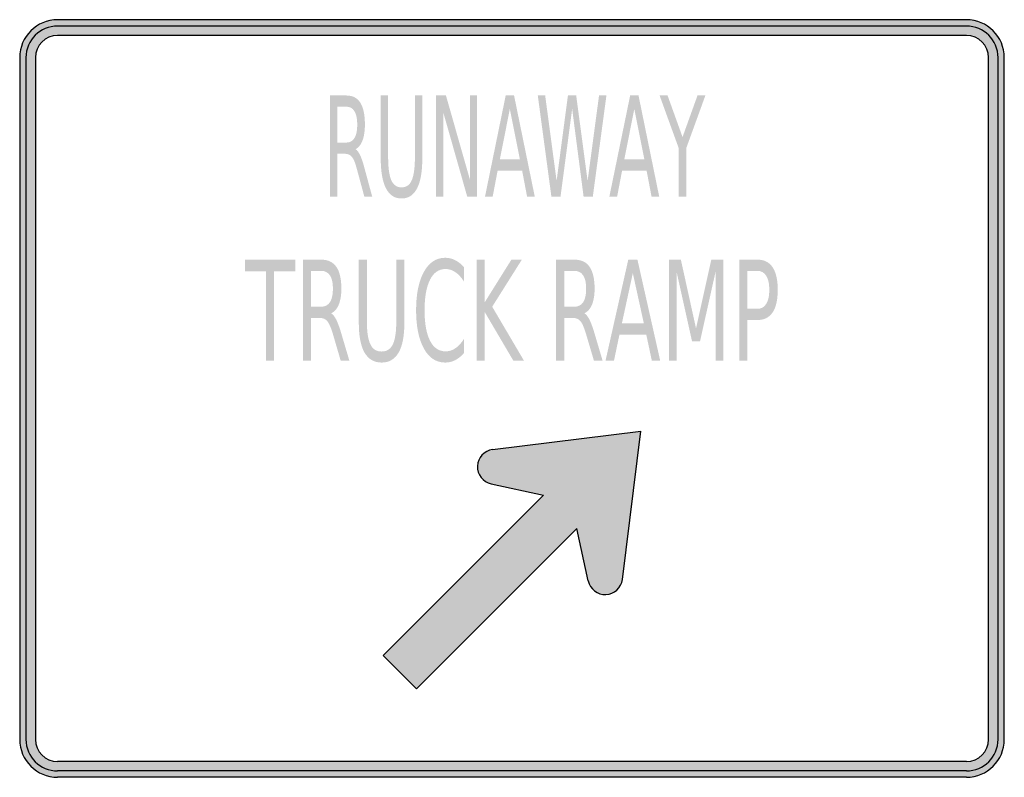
# Model space of a CAD drawing. Header units: inches. Extents: x -0.5 to 0.5, y -0.38 to 0.38.
import ezdxf

# ---------------------------------------------------------------- set-up
doc = ezdxf.new("R2010")
doc.units = ezdxf.units.IN
doc.header["$MEASUREMENT"] = 0

msp = doc.modelspace()

# ---------------------------------------------------------------- hatches: boundary and pattern name
h = msp.add_hatch(color=7)
h.paths.add_polyline_path([(0.4615, -0.3847), (-0.4615, -0.3847), (-0.4668, -0.3843), (-0.4718, -0.3832), (-0.4765, -0.3817), (-0.481, -0.3793), (-0.485, -0.3767), (-0.4887, -0.3733), (-0.492, -0.3697), (-0.4947, -0.3655), (-0.497, -0.3612), (-0.4987, -0.3563), (-0.4997, -0.3513), (-0.5, -0.3462), (-0.5, 0.3462), (-0.4997, 0.3513), (-0.4987, 0.3563), (-0.497, 0.3612), (-0.4947, 0.3655), (-0.492, 0.3697), (-0.4887, 0.3733), (-0.485, 0.3767), (-0.481, 0.3793), (-0.4765, 0.3817), (-0.4718, 0.3832), (-0.4668, 0.3843), (-0.4615, 0.3847), (0.4615, 0.3847), (0.4668, 0.3843), (0.4718, 0.3832), (0.4765, 0.3817), (0.481, 0.3793), (0.485, 0.3767), (0.4887, 0.3733), (0.492, 0.3697), (0.4947, 0.3655), (0.497, 0.3612), (0.4987, 0.3563), (0.4997, 0.3513), (0.5, 0.3462), (0.5, -0.3462), (0.4997, -0.3513), (0.4987, -0.3563), (0.497, -0.3612), (0.4947, -0.3655), (0.492, -0.3697), (0.4887, -0.3733), (0.485, -0.3767), (0.481, -0.3793), (0.4765, -0.3817), (0.4718, -0.3832), (0.4668, -0.3843), (0.4615, -0.3847)])
h.paths.add_polyline_path([(-0.484, -0.3462), (-0.484, 0.3462), (-0.4837, 0.3492), (-0.4832, 0.3522), (-0.4822, 0.3548), (-0.4808, 0.3575), (-0.4793, 0.3598), (-0.4773, 0.362), (-0.4752, 0.3638), (-0.4728, 0.3655), (-0.4703, 0.3668), (-0.4675, 0.3678), (-0.4645, 0.3683), (-0.4615, 0.3685), (0.4615, 0.3685), (0.4645, 0.3683), (0.4675, 0.3678), (0.4703, 0.3668), (0.4728, 0.3655), (0.4752, 0.3638), (0.4773, 0.362), (0.4793, 0.3598), (0.4808, 0.3575), (0.4822, 0.3548), (0.4832, 0.3522), (0.4837, 0.3492), (0.484, 0.3462), (0.484, -0.3462), (0.4837, -0.3492), (0.4832, -0.3522), (0.4822, -0.3548), (0.4808, -0.3575), (0.4793, -0.3598), (0.4773, -0.362), (0.4752, -0.3638), (0.4728, -0.3655), (0.4703, -0.3668), (0.4675, -0.3678), (0.4645, -0.3683), (0.4615, -0.3685), (-0.4615, -0.3685), (-0.4645, -0.3683), (-0.4675, -0.3678), (-0.4703, -0.3668), (-0.4728, -0.3655), (-0.4752, -0.3638), (-0.4773, -0.362), (-0.4793, -0.3598), (-0.4808, -0.3575), (-0.4822, -0.3548), (-0.4832, -0.3522), (-0.4837, -0.3492), (-0.484, -0.3462)], flags=0)
h = msp.add_hatch(color=7)
edge = h.paths.add_edge_path()
edge.add_spline(control_points=[(-0.1588, 0.2532), (-0.1572, 0.2522), (-0.1556, 0.25), (-0.1541, 0.2467), (-0.1526, 0.2435), (-0.1511, 0.2389), (-0.1496, 0.2331)], knot_values=[0, 0, 0, 0, 1, 1, 1, 2, 2, 2, 2], degree=3, periodic=0)
edge.add_line((-0.1496, 0.2331), (-0.142, 0.2051))
edge.add_line((-0.142, 0.2051), (-0.15, 0.2051))
edge.add_line((-0.15, 0.2051), (-0.1571, 0.2314))
edge.add_spline(control_points=[(-0.1571, 0.2314), (-0.1589, 0.2383), (-0.1606, 0.2429), (-0.1624, 0.2451), (-0.1641, 0.2473), (-0.1664, 0.2485), (-0.1693, 0.2485)], knot_values=[0, 0, 0, 0, 1, 1, 1, 2, 2, 2, 2], degree=3, periodic=0)
edge.add_line((-0.1693, 0.2485), (-0.1775, 0.2485))
edge.add_line((-0.1775, 0.2485), (-0.1775, 0.2051))
edge.add_line((-0.1775, 0.2051), (-0.1849, 0.2051))
edge.add_line((-0.1849, 0.2051), (-0.1849, 0.3077))
edge.add_line((-0.1849, 0.3077), (-0.1681, 0.3077))
edge.add_spline(control_points=[(-0.1681, 0.3077), (-0.1618, 0.3077), (-0.1571, 0.3052), (-0.154, 0.3003), (-0.1509, 0.2954), (-0.1494, 0.288), (-0.1494, 0.2781), (-0.1494, 0.2717), (-0.1502, 0.2663), (-0.1518, 0.2621), (-0.1534, 0.2578), (-0.1557, 0.2549), (-0.1588, 0.2532)], knot_values=[0, 0, 0, 0, 1, 1, 1, 2, 2, 2, 3, 3, 3, 4, 4, 4, 4], degree=3, periodic=0)
edge = h.paths.add_edge_path(flags=0)
edge.add_line((-0.1775, 0.2963), (-0.1775, 0.2599))
edge.add_line((-0.1775, 0.2599), (-0.1681, 0.2599))
edge.add_spline(control_points=[(-0.1681, 0.2599), (-0.1645, 0.2599), (-0.1618, 0.2614), (-0.16, 0.2645), (-0.1581, 0.2676), (-0.1572, 0.2721), (-0.1572, 0.2781), (-0.1572, 0.2841), (-0.1581, 0.2887), (-0.16, 0.2917), (-0.1618, 0.2948), (-0.1645, 0.2963), (-0.1681, 0.2963)], knot_values=[0, 0, 0, 0, 1, 1, 1, 2, 2, 2, 3, 3, 3, 4, 4, 4, 4], degree=3, periodic=0)
edge.add_line((-0.1681, 0.2963), (-0.1775, 0.2963))
h = msp.add_hatch(color=7)
edge = h.paths.add_edge_path()
edge.add_line((-0.1333, 0.3077), (-0.1258, 0.3077))
edge.add_line((-0.1258, 0.3077), (-0.1258, 0.2454))
edge.add_spline(control_points=[(-0.1258, 0.2454), (-0.1258, 0.2344), (-0.1247, 0.2265), (-0.1226, 0.2216), (-0.1204, 0.2168), (-0.117, 0.2144), (-0.1122, 0.2144), (-0.1074, 0.2144), (-0.1039, 0.2168), (-0.1018, 0.2216), (-0.0997, 0.2265), (-0.0986, 0.2344), (-0.0986, 0.2454)], knot_values=[0, 0, 0, 0, 1, 1, 1, 2, 2, 2, 3, 3, 3, 4, 4, 4, 4], degree=3, periodic=0)
edge.add_line((-0.0986, 0.2454), (-0.0986, 0.3077))
edge.add_line((-0.0986, 0.3077), (-0.0911, 0.3077))
edge.add_line((-0.0911, 0.3077), (-0.0911, 0.2437))
edge.add_spline(control_points=[(-0.0911, 0.2437), (-0.0911, 0.2303), (-0.0929, 0.2202), (-0.0964, 0.2134), (-0.1, 0.2065), (-0.1052, 0.2031), (-0.1122, 0.2031), (-0.1192, 0.2031), (-0.1244, 0.2065), (-0.128, 0.2134), (-0.1315, 0.2202), (-0.1333, 0.2303), (-0.1333, 0.2437)], knot_values=[0, 0, 0, 0, 1, 1, 1, 2, 2, 2, 3, 3, 3, 4, 4, 4, 4], degree=3, periodic=0)
edge.add_line((-0.1333, 0.2437), (-0.1333, 0.3077))
for points in [[(-0.0771, 0.3077), (-0.0671, 0.3077), (-0.0426, 0.2219), (-0.0426, 0.3077), (-0.0354, 0.3077), (-0.0354, 0.2051), (-0.0455, 0.2051), (-0.0699, 0.2909), (-0.0699, 0.2051), (-0.0771, 0.2051), (-0.0771, 0.3077)], [(0.0262, 0.3077), (0.0337, 0.3077), (0.0453, 0.221), (0.0568, 0.3077), (0.0652, 0.3077), (0.0768, 0.221), (0.0884, 0.3077), (0.0959, 0.3077), (0.0821, 0.2051), (0.0727, 0.2051), (0.0611, 0.2941), (0.0493, 0.2051), (0.04, 0.2051), (0.0262, 0.3077)], [(0.1499, 0.3077), (0.158, 0.3077), (0.1732, 0.2655), (0.1884, 0.3077), (0.1964, 0.3077), (0.1769, 0.254), (0.1769, 0.2051), (0.1694, 0.2051), (0.1694, 0.254), (0.1499, 0.3077)], [(-0.2713, 0.141), (-0.2202, 0.141), (-0.2202, 0.1293), (-0.2417, 0.1293), (-0.2417, 0.0385), (-0.2499, 0.0385), (-0.2499, 0.1293), (-0.2713, 0.1293), (-0.2713, 0.141)], [(-0.0359, 0.141), (-0.0277, 0.141), (-0.0277, 0.0977), (-0.0006, 0.141), (0.01, 0.141), (-0.0201, 0.0932), (0.0121, 0.0385), (0.0013, 0.0385), (-0.0277, 0.0878), (-0.0277, 0.0385), (-0.0359, 0.0385), (-0.0359, 0.141)], [(0.1593, 0.141), (0.1715, 0.141), (0.1869, 0.0712), (0.2024, 0.141), (0.2146, 0.141), (0.2146, 0.0385), (0.2067, 0.0385), (0.2067, 0.1285), (0.191, 0.0582), (0.1828, 0.0582), (0.1672, 0.1285), (0.1672, 0.0385), (0.1593, 0.0385), (0.1593, 0.141)], [(-0.0197, -0.0518), (0.1308, -0.0332), (0.1122, -0.1837), (0.1112, -0.1878), (0.1092, -0.1915), (0.1065, -0.1945), (0.1033, -0.1968), (0.0995, -0.1985), (0.0953, -0.1992), (0.0912, -0.1988), (0.0873, -0.1975), (0.0838, -0.1955), (0.081, -0.1927), (0.0787, -0.1892), (0.0773, -0.1852), (0.066, -0.132), (-0.0968, -0.2948), (-0.1308, -0.2608), (0.032, -0.098), (-0.0212, -0.0867), (-0.0252, -0.0852), (-0.0287, -0.083), (-0.0315, -0.0802), (-0.0337, -0.0767), (-0.0348, -0.0728), (-0.0352, -0.0687), (-0.0345, -0.0645), (-0.0328, -0.0607), (-0.0305, -0.0575), (-0.0275, -0.0548), (-0.0238, -0.0528), (-0.0197, -0.0518)]]:
    msp.add_hatch(color=7).paths.add_polyline_path(points)
h = msp.add_hatch(color=7)
h.paths.add_polyline_path([(-0.0064, 0.3077), (0.0021, 0.3077), (0.0231, 0.2051), (0.0153, 0.2051), (0.0103, 0.2314), (-0.0146, 0.2314), (-0.0196, 0.2051), (-0.0274, 0.2051), (-0.0064, 0.3077)])
h.paths.add_polyline_path([(-0.0022, 0.294), (-0.0123, 0.243), (0.008, 0.243), (-0.0022, 0.294)], flags=0)
h = msp.add_hatch(color=7)
h.paths.add_polyline_path([(0.12, 0.3077), (0.1285, 0.3077), (0.1495, 0.2051), (0.1417, 0.2051), (0.1367, 0.2314), (0.1118, 0.2314), (0.1068, 0.2051), (0.0989, 0.2051), (0.12, 0.3077)])
h.paths.add_polyline_path([(0.1242, 0.294), (0.1141, 0.243), (0.1344, 0.243), (0.1242, 0.294)], flags=0)
h = msp.add_hatch(color=7)
edge = h.paths.add_edge_path()
edge.add_spline(control_points=[(-0.1836, 0.0865), (-0.1819, 0.0855), (-0.1802, 0.0834), (-0.1785, 0.0801), (-0.1769, 0.0768), (-0.1752, 0.0723), (-0.1735, 0.0665)], knot_values=[0, 0, 0, 0, 1, 1, 1, 2, 2, 2, 2], degree=3, periodic=0)
edge.add_line((-0.1735, 0.0665), (-0.1652, 0.0385))
edge.add_line((-0.1652, 0.0385), (-0.174, 0.0385))
edge.add_line((-0.174, 0.0385), (-0.1817, 0.0648))
edge.add_spline(control_points=[(-0.1817, 0.0648), (-0.1837, 0.0716), (-0.1857, 0.0762), (-0.1875, 0.0784), (-0.1894, 0.0807), (-0.192, 0.0818), (-0.1952, 0.0818)], knot_values=[0, 0, 0, 0, 1, 1, 1, 2, 2, 2, 2], degree=3, periodic=0)
edge.add_line((-0.1952, 0.0818), (-0.2041, 0.0818))
edge.add_line((-0.2041, 0.0818), (-0.2041, 0.0385))
edge.add_line((-0.2041, 0.0385), (-0.2123, 0.0385))
edge.add_line((-0.2123, 0.0385), (-0.2123, 0.141))
edge.add_line((-0.2123, 0.141), (-0.1939, 0.141))
edge.add_spline(control_points=[(-0.1939, 0.141), (-0.1869, 0.141), (-0.1818, 0.1386), (-0.1784, 0.1337), (-0.175, 0.1288), (-0.1733, 0.1214), (-0.1733, 0.1115), (-0.1733, 0.105), (-0.1742, 0.0997), (-0.1759, 0.0954), (-0.1777, 0.0911), (-0.1802, 0.0882), (-0.1836, 0.0865)], knot_values=[0, 0, 0, 0, 1, 1, 1, 2, 2, 2, 3, 3, 3, 4, 4, 4, 4], degree=3, periodic=0)
edge = h.paths.add_edge_path(flags=0)
edge.add_line((-0.2041, 0.1296), (-0.2041, 0.0932))
edge.add_line((-0.2041, 0.0932), (-0.1939, 0.0932))
edge.add_spline(control_points=[(-0.1939, 0.0932), (-0.1899, 0.0932), (-0.1869, 0.0947), (-0.1849, 0.0978), (-0.1829, 0.1009), (-0.1819, 0.1055), (-0.1819, 0.1115), (-0.1819, 0.1175), (-0.1829, 0.122), (-0.1849, 0.125), (-0.1869, 0.1281), (-0.1899, 0.1296), (-0.1939, 0.1296)], knot_values=[0, 0, 0, 0, 1, 1, 1, 2, 2, 2, 3, 3, 3, 4, 4, 4, 4], degree=3, periodic=0)
edge.add_line((-0.1939, 0.1296), (-0.2041, 0.1296))
h = msp.add_hatch(color=7)
edge = h.paths.add_edge_path()
edge.add_line((-0.1556, 0.141), (-0.1474, 0.141))
edge.add_line((-0.1474, 0.141), (-0.1474, 0.0787))
edge.add_spline(control_points=[(-0.1474, 0.0787), (-0.1474, 0.0677), (-0.1462, 0.0598), (-0.1438, 0.055), (-0.1415, 0.0501), (-0.1377, 0.0477), (-0.1324, 0.0477), (-0.1272, 0.0477), (-0.1234, 0.0501), (-0.121, 0.055), (-0.1187, 0.0598), (-0.1175, 0.0677), (-0.1175, 0.0787)], knot_values=[0, 0, 0, 0, 1, 1, 1, 2, 2, 2, 3, 3, 3, 4, 4, 4, 4], degree=3, periodic=0)
edge.add_line((-0.1175, 0.0787), (-0.1175, 0.141))
edge.add_line((-0.1175, 0.141), (-0.1093, 0.141))
edge.add_line((-0.1093, 0.141), (-0.1093, 0.077))
edge.add_spline(control_points=[(-0.1093, 0.077), (-0.1093, 0.0636), (-0.1112, 0.0535), (-0.1151, 0.0467), (-0.119, 0.0399), (-0.1248, 0.0365), (-0.1324, 0.0365), (-0.1401, 0.0365), (-0.1459, 0.0399), (-0.1498, 0.0467), (-0.1537, 0.0535), (-0.1556, 0.0636), (-0.1556, 0.077)], knot_values=[0, 0, 0, 0, 1, 1, 1, 2, 2, 2, 3, 3, 3, 4, 4, 4, 4], degree=3, periodic=0)
edge.add_line((-0.1556, 0.077), (-0.1556, 0.141))
h = msp.add_hatch(color=7)
edge = h.paths.add_edge_path()
edge.add_line((-0.0486, 0.1331), (-0.0486, 0.1185))
edge.add_spline(control_points=[(-0.0486, 0.1185), (-0.0513, 0.1228), (-0.0543, 0.1261), (-0.0574, 0.1282), (-0.0605, 0.1304), (-0.0639, 0.1315), (-0.0674, 0.1315), (-0.0743, 0.1315), (-0.0796, 0.1279), (-0.0832, 0.1207), (-0.0869, 0.1135), (-0.0888, 0.1032), (-0.0888, 0.0896), (-0.0888, 0.0761), (-0.0869, 0.0658), (-0.0832, 0.0586), (-0.0796, 0.0514), (-0.0743, 0.0479), (-0.0674, 0.0479), (-0.0639, 0.0479), (-0.0605, 0.0489), (-0.0574, 0.0511), (-0.0543, 0.0532), (-0.0513, 0.0565), (-0.0486, 0.0608)], knot_values=[0, 0, 0, 0, 1, 1, 1, 2, 2, 2, 3, 3, 3, 4, 4, 4, 5, 5, 5, 6, 6, 6, 7, 7, 7, 8, 8, 8, 8], degree=3, periodic=0)
edge.add_line((-0.0486, 0.0608), (-0.0486, 0.0464))
edge.add_spline(control_points=[(-0.0486, 0.0464), (-0.0514, 0.0431), (-0.0545, 0.0406), (-0.0577, 0.0389), (-0.0609, 0.0373), (-0.0643, 0.0365), (-0.0678, 0.0365), (-0.077, 0.0365), (-0.0842, 0.0412), (-0.0895, 0.0507), (-0.0947, 0.0602), (-0.0974, 0.0732), (-0.0974, 0.0896), (-0.0974, 0.1061), (-0.0947, 0.1191), (-0.0895, 0.1286), (-0.0842, 0.1381), (-0.077, 0.1429), (-0.0678, 0.1429), (-0.0642, 0.1429), (-0.0608, 0.1421), (-0.0576, 0.1404), (-0.0544, 0.1388), (-0.0514, 0.1364), (-0.0486, 0.1331)], knot_values=[0, 0, 0, 0, 1, 1, 1, 2, 2, 2, 3, 3, 3, 4, 4, 4, 5, 5, 5, 6, 6, 6, 7, 7, 7, 8, 8, 8, 8], degree=3, periodic=0)
h = msp.add_hatch(color=7)
edge = h.paths.add_edge_path()
edge.add_spline(control_points=[(0.0735, 0.0865), (0.0753, 0.0855), (0.077, 0.0834), (0.0787, 0.0801), (0.0803, 0.0768), (0.082, 0.0723), (0.0837, 0.0665)], knot_values=[0, 0, 0, 0, 1, 1, 1, 2, 2, 2, 2], degree=3, periodic=0)
edge.add_line((0.0837, 0.0665), (0.092, 0.0385))
edge.add_line((0.092, 0.0385), (0.0832, 0.0385))
edge.add_line((0.0832, 0.0385), (0.0754, 0.0648))
edge.add_spline(control_points=[(0.0754, 0.0648), (0.0734, 0.0716), (0.0715, 0.0762), (0.0696, 0.0784), (0.0678, 0.0807), (0.0652, 0.0818), (0.062, 0.0818)], knot_values=[0, 0, 0, 0, 1, 1, 1, 2, 2, 2, 2], degree=3, periodic=0)
edge.add_line((0.062, 0.0818), (0.053, 0.0818))
edge.add_line((0.053, 0.0818), (0.053, 0.0385))
edge.add_line((0.053, 0.0385), (0.0448, 0.0385))
edge.add_line((0.0448, 0.0385), (0.0448, 0.141))
edge.add_line((0.0448, 0.141), (0.0633, 0.141))
edge.add_spline(control_points=[(0.0633, 0.141), (0.0703, 0.141), (0.0754, 0.1386), (0.0788, 0.1337), (0.0822, 0.1288), (0.0839, 0.1214), (0.0839, 0.1115), (0.0839, 0.105), (0.083, 0.0997), (0.0813, 0.0954), (0.0795, 0.0911), (0.0769, 0.0882), (0.0735, 0.0865)], knot_values=[0, 0, 0, 0, 1, 1, 1, 2, 2, 2, 3, 3, 3, 4, 4, 4, 4], degree=3, periodic=0)
edge = h.paths.add_edge_path(flags=0)
edge.add_line((0.053, 0.1296), (0.053, 0.0932))
edge.add_line((0.053, 0.0932), (0.0633, 0.0932))
edge.add_spline(control_points=[(0.0633, 0.0932), (0.0673, 0.0932), (0.0703, 0.0947), (0.0723, 0.0978), (0.0743, 0.1009), (0.0753, 0.1055), (0.0753, 0.1115), (0.0753, 0.1175), (0.0743, 0.122), (0.0723, 0.125), (0.0703, 0.1281), (0.0673, 0.1296), (0.0633, 0.1296)], knot_values=[0, 0, 0, 0, 1, 1, 1, 2, 2, 2, 3, 3, 3, 4, 4, 4, 4], degree=3, periodic=0)
edge.add_line((0.0633, 0.1296), (0.053, 0.1296))
h = msp.add_hatch(color=7)
h.paths.add_polyline_path([(0.1181, 0.141), (0.1274, 0.141), (0.1505, 0.0385), (0.142, 0.0385), (0.1364, 0.0648), (0.1091, 0.0648), (0.1036, 0.0385), (0.095, 0.0385), (0.1181, 0.141)])
h.paths.add_polyline_path([(0.1227, 0.1273), (0.1116, 0.0763), (0.1339, 0.0763), (0.1227, 0.1273)], flags=0)
h = msp.add_hatch(color=7)
edge = h.paths.add_edge_path()
edge.add_line((0.2309, 0.141), (0.2494, 0.141))
edge.add_spline(control_points=[(0.2494, 0.141), (0.2561, 0.141), (0.2613, 0.1384), (0.2647, 0.1332), (0.2682, 0.128), (0.2699, 0.1204), (0.2699, 0.1104), (0.2699, 0.1003), (0.2682, 0.0926), (0.2647, 0.0874), (0.2613, 0.0823), (0.2561, 0.0797), (0.2494, 0.0797)], knot_values=[0, 0, 0, 0, 1, 1, 1, 2, 2, 2, 3, 3, 3, 4, 4, 4, 4], degree=3, periodic=0)
edge.add_line((0.2494, 0.0797), (0.2391, 0.0797))
edge.add_line((0.2391, 0.0797), (0.2391, 0.0385))
edge.add_line((0.2391, 0.0385), (0.2309, 0.0385))
edge.add_line((0.2309, 0.0385), (0.2309, 0.141))
edge = h.paths.add_edge_path(flags=0)
edge.add_line((0.2391, 0.1296), (0.2391, 0.0911))
edge.add_line((0.2391, 0.0911), (0.2494, 0.0911))
edge.add_spline(control_points=[(0.2494, 0.0911), (0.2532, 0.0911), (0.2561, 0.0927), (0.2582, 0.0961), (0.2603, 0.0994), (0.2613, 0.1042), (0.2613, 0.1104), (0.2613, 0.1165), (0.2603, 0.1213), (0.2582, 0.1246), (0.2561, 0.1279), (0.2532, 0.1296), (0.2494, 0.1296)], knot_values=[0, 0, 0, 0, 1, 1, 1, 2, 2, 2, 3, 3, 3, 4, 4, 4, 4], degree=3, periodic=0)
edge.add_line((0.2494, 0.1296), (0.2391, 0.1296))

# ---------------------------------------------------------------- linework, layer by layer
at = {"color": 7}
for p, q in [((0.4615, 0.3846), (-0.4615, 0.3846)), ((0.4615, 0.3782), (-0.4615, 0.3782)), ((0.4615, 0.3686), (-0.4615, 0.3686)), ((-0.5, 0.3462), (-0.5, -0.3462)), ((-0.4936, 0.3462), (-0.4936, -0.3462)), ((-0.4839, 0.3462), (-0.4839, -0.3462)), ((0.484, -0.3462), (0.484, 0.3462)), ((0.4936, -0.3462), (0.4936, 0.3462)), ((0.5, -0.3462), (0.5, 0.3462)), ((-0.0197, -0.0519), (0.1309, -0.0331)), ((0.1121, -0.1837), (0.1309, -0.0331)), ((-0.0212, -0.0866), (0.032, -0.098)), ((0.032, -0.098), (-0.1309, -0.2609)), ((0.066, -0.132), (-0.0969, -0.2949)), ((0.0774, -0.1852), (0.066, -0.132)), ((-0.0969, -0.2949), (-0.1309, -0.2609)), ((0.4615, -0.3685), (-0.4615, -0.3685)), ((0.4615, -0.3782), (-0.4615, -0.3782)), ((0.4615, -0.3846), (-0.4615, -0.3846))]:
    msp.add_line(p, q, dxfattribs=at)
for points in [[(-0.4615, 0.3846), (-0.4828, 0.3846), (-0.5, 0.3674), (-0.5, 0.3462)], [(0.5, 0.3462), (0.5, 0.3674), (0.4828, 0.3846), (0.4615, 0.3846)], [(-0.4615, 0.3782), (-0.4792, 0.3782), (-0.4936, 0.3639), (-0.4936, 0.3462)], [(0.4936, 0.3462), (0.4936, 0.3639), (0.4792, 0.3782), (0.4615, 0.3782)], [(-0.4615, 0.3686), (-0.4739, 0.3686), (-0.484, 0.3585), (-0.484, 0.3462)], [(0.484, 0.3462), (0.484, 0.3585), (0.4739, 0.3686), (0.4615, 0.3686)], [(-0.5, -0.3462), (-0.5, -0.3674), (-0.4828, -0.3846), (-0.4615, -0.3846)], [(-0.4936, -0.3462), (-0.4936, -0.3639), (-0.4792, -0.3782), (-0.4615, -0.3782)], [(-0.484, -0.3462), (-0.484, -0.3585), (-0.4739, -0.3686), (-0.4615, -0.3686)], [(0.4615, -0.3846), (0.4828, -0.3846), (0.5, -0.3674), (0.5, -0.3462)], [(0.4615, -0.3782), (0.4792, -0.3782), (0.4936, -0.3639), (0.4936, -0.3462)], [(0.4615, -0.3686), (0.4739, -0.3686), (0.484, -0.3585), (0.484, -0.3462)]]:
    msp.add_open_spline(points, degree=3, dxfattribs=at)
for points in [[(-0.0197, -0.0519), (-0.0283, -0.0529), (-0.0348, -0.06), (-0.0352, -0.0686), (-0.0355, -0.0772), (-0.0296, -0.0848), (-0.0212, -0.0866)], [(0.0774, -0.1852), (0.0792, -0.1936), (0.0868, -0.1995), (0.0954, -0.1992), (0.104, -0.1988), (0.1111, -0.1923), (0.1121, -0.1837)]]:
    msp.add_open_spline(points, degree=3, knots=[0, 0, 0, 0, 1, 1, 1, 2, 2, 2, 2], dxfattribs=at)

doc.saveas('drawing.dxf')
